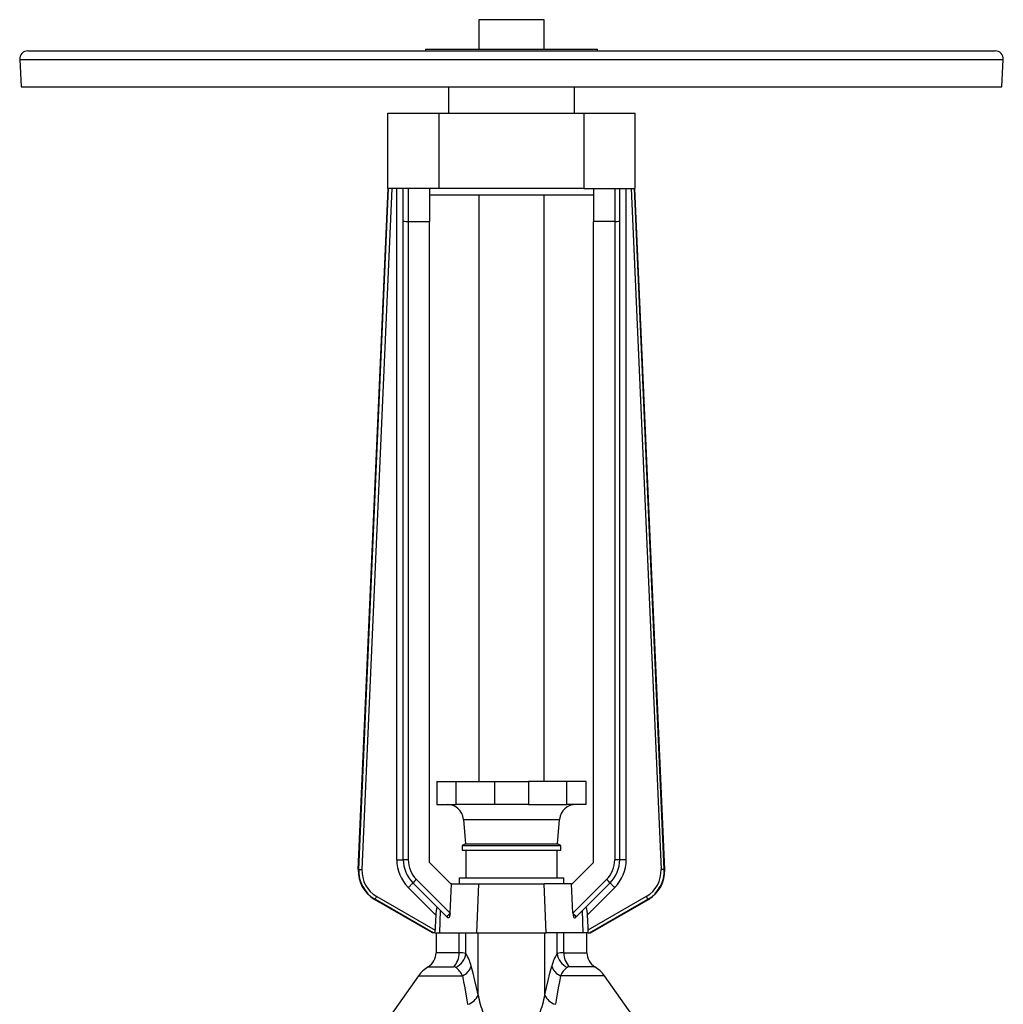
# Model space of a CAD drawing. Extents: x -62 to 1625, y -174 to 2182.
# Tile 5 of 9: x -62 to 538, y 1581 to 2182. Entities that reach past the tile are written whole.
import ezdxf

# ---------------------------------------------------------------- set-up
doc = ezdxf.new("R2010")
doc.units = 0
doc.layers.get('0').update_dxf_attribs({"linetype": 'CONTINUOUS'})

msp = doc.modelspace()

# ---------------------------------------------------------------- linework, layer by layer
at = {"color": 7, "linetype": 'CONTINUOUS'}
for p, q in [((218.21, 2181.59), (218.21, 2163.59)), ((238.21, 2181.59), (218.21, 2181.59)), ((258.21, 2181.59), (238.21, 2181.59)), ((258.21, 2163.59), (258.21, 2181.59)), ((-56.79, 2162.59), (-26.99, 2162.59)), ((-26.99, 2162.59), (533.21, 2162.59)), ((185.71, 2163.59), (185.71, 2162.59)), ((185.71, 2163.59), (261.2, 2163.59)), ((261.2, 2163.59), (290.71, 2163.59)), ((290.71, 2162.59), (290.71, 2163.59)), ((-61.79, 2157.33), (-60.91, 2140.59)), ((-61.79, 2157.33), (-31.48, 2157.33)), ((-31.48, 2157.33), (538.2, 2157.33)), ((537.32, 2140.59), (538.2, 2157.33)), ((-60.91, 2140.59), (-30.69, 2140.59)), ((-30.69, 2140.59), (537.32, 2140.59)), ((199.71, 2140.59), (199.71, 2124.59)), ((276.71, 2124.59), (276.71, 2140.59)), ((162.71, 2078.59), (162.71, 2124.59)), ((162.71, 2124.59), (193.98, 2124.59)), ((193.98, 2124.59), (193.98, 2078.59)), ((193.98, 2124.59), (282.43, 2124.59)), ((282.43, 2124.59), (282.43, 2078.59)), ((282.43, 2124.59), (313.71, 2124.59)), ((313.71, 2078.59), (313.71, 2124.59)), ((144.75, 1663.18), (162.89, 2078.59)), ((145.01, 1663.32), (163.14, 2078.59)), ((165.14, 2078.59), (147, 1663.23)), ((193.98, 2078.59), (162.71, 2078.59)), ((168.21, 1669.25), (168.21, 2078.59)), ((172.21, 2058.81), (172.21, 2078.59)), ((175.21, 2078.59), (175.21, 2058.59)), ((188.21, 2078.59), (188.21, 2058.59)), ((282.43, 2078.59), (193.98, 2078.59)), ((282.43, 2078.59), (313.71, 2078.59)), ((288.21, 2078.59), (288.21, 2058.59)), ((301.21, 2078.59), (301.21, 2058.59)), ((304.21, 2058.81), (304.21, 2078.59)), ((308.21, 1669.25), (308.21, 2078.59)), ((311.27, 2078.59), (329.41, 1663.23)), ((331.4, 1663.32), (313.27, 2078.59)), ((331.66, 1663.18), (313.52, 2078.59)), ((288.21, 2074.59), (188.21, 2074.59)), ((218.21, 2074.59), (218.21, 1716.99)), ((258.21, 1716.99), (258.21, 2074.59)), ((172.21, 1669.25), (172.21, 2058.81)), ((175.21, 2058.59), (188.21, 2058.59)), ((175.21, 2058.59), (175.21, 1669.25)), ((188.21, 1667.59), (188.21, 2058.59)), ((301.21, 2058.59), (288.21, 2058.59)), ((288.21, 1667.59), (288.21, 2058.59)), ((301.21, 2058.59), (301.21, 1669.25)), ((304.21, 1669.25), (304.21, 2058.81)), ((192.71, 1716.99), (192.71, 1702.99)), ((192.71, 1716.99), (204.45, 1716.99)), ((204.45, 1702.99), (204.45, 1716.99)), ((204.45, 1716.99), (227.9, 1716.99)), ((227.9, 1716.99), (227.9, 1702.99)), ((227.9, 1716.99), (248.52, 1716.99)), ((271.96, 1716.99), (248.52, 1716.99)), ((248.52, 1716.99), (248.52, 1702.99)), ((271.96, 1702.99), (271.96, 1716.99)), ((283.71, 1716.99), (271.96, 1716.99)), ((283.71, 1702.99), (283.71, 1716.99)), ((192.71, 1702.99), (204.45, 1702.99)), ((227.9, 1702.99), (204.45, 1702.99)), ((248.52, 1702.99), (227.9, 1702.99)), ((248.52, 1702.99), (271.96, 1702.99)), ((283.71, 1702.99), (271.96, 1702.99)), ((208.9, 1693.86), (210.21, 1678.99)), ((208.9, 1693.86), (267.51, 1693.86)), ((266.21, 1678.99), (267.51, 1693.86)), ((210.21, 1678.99), (208.21, 1677.83)), ((208.21, 1677.83), (208.21, 1675.09)), ((208.21, 1677.83), (238.21, 1677.83)), ((210.21, 1678.99), (238.21, 1678.99)), ((238.21, 1678.99), (266.21, 1678.99)), ((238.21, 1677.83), (268.21, 1677.83)), ((268.21, 1677.83), (266.21, 1678.99)), ((268.21, 1675.09), (268.21, 1677.83)), ((208.21, 1675.09), (238.21, 1675.09)), ((210.26, 1675.09), (210.26, 1658.09)), ((238.21, 1675.09), (268.21, 1675.09)), ((266.16, 1658.09), (266.16, 1675.09)), ((168.21, 1669.25), (172.21, 1669.25)), ((201.21, 1654.59), (188.21, 1667.59)), ((275.21, 1654.59), (288.21, 1667.59)), ((308.21, 1669.25), (304.21, 1669.25)), ((144.75, 1663.18), (145.01, 1663.32)), ((206.21, 1658.09), (206.21, 1654.59)), ((206.21, 1658.09), (238.21, 1658.09)), ((238.21, 1658.09), (270.21, 1658.09)), ((270.21, 1654.59), (270.21, 1658.09)), ((331.66, 1663.18), (331.4, 1663.32)), ((192.05, 1635.46), (175.24, 1652.28)), ((198.68, 1634.49), (178.06, 1655.1)), ((180.19, 1657.23), (200.73, 1636.69)), ((200.73, 1636.69), (201.56, 1654.59)), ((201.56, 1654.59), (201.21, 1654.59)), ((201.56, 1654.59), (218.22, 1654.59)), ((217.02, 1624.59), (218.22, 1654.59)), ((218.22, 1654.59), (258.19, 1654.59)), ((274.85, 1654.59), (258.19, 1654.59)), ((259.4, 1624.59), (258.19, 1654.59)), ((275.68, 1636.69), (274.85, 1654.59)), ((274.85, 1654.59), (275.21, 1654.59)), ((296.23, 1657.23), (275.68, 1636.69)), ((277.73, 1634.49), (298.35, 1655.1)), ((284.36, 1635.46), (301.18, 1652.28)), ((155.98, 1646.87), (191.64, 1626.28)), ((320.43, 1646.87), (284.77, 1626.28)), ((154.98, 1645.14), (154.73, 1645)), ((190.08, 1624.59), (154.73, 1645)), ((190.57, 1624.59), (154.98, 1645.14)), ((285.84, 1624.59), (321.43, 1645.14)), ((286.33, 1624.59), (321.68, 1645)), ((321.43, 1645.14), (321.68, 1645)), ((194.44, 1624.59), (194.99, 1638.18)), ((281.97, 1624.59), (281.42, 1638.18)), ((190.57, 1624.59), (190.08, 1624.59)), ((191.43, 1624.59), (190.57, 1624.59)), ((191.43, 1624.59), (194.44, 1624.59)), ((192.21, 1624.59), (192.21, 1612.48)), ((194.44, 1624.59), (217.02, 1624.59)), ((206.23, 1612.48), (206.23, 1624.59)), ((210.3, 1612), (210.3, 1624.59)), ((217.02, 1624.59), (259.4, 1624.59)), ((217.92, 1586.78), (217.92, 1624.59)), ((258.49, 1586.78), (258.49, 1624.59)), ((281.97, 1624.59), (259.4, 1624.59)), ((266.12, 1612), (266.12, 1624.59)), ((270.18, 1612.48), (270.18, 1624.59)), ((284.99, 1624.59), (281.97, 1624.59)), ((284.21, 1612.48), (284.21, 1624.59)), ((284.99, 1624.59), (285.84, 1624.59)), ((285.84, 1624.59), (286.33, 1624.59)), ((206.23, 1612.48), (192.21, 1612.48)), ((270.18, 1612.48), (284.21, 1612.48)), ((187.34, 1603.89), (202.85, 1603.89)), ((289.07, 1603.89), (273.56, 1603.89)), ((181.53, 1598.49), (162.05, 1570.67)), ((181.53, 1598.49), (208.32, 1598.49)), ((294.88, 1598.49), (268.09, 1598.49)), ((314.36, 1570.67), (294.88, 1598.49))]:
    msp.add_line(p, q, dxfattribs=at)
for points in [[(145.01, 1663.32), (145.06, 1663.32), (145.18, 1663.31), (145.37, 1663.3), (145.62, 1663.29), (145.92, 1663.28), (146.26, 1663.26), (146.62, 1663.25), (147, 1663.23)], [(331.4, 1663.32), (331.35, 1663.32), (331.23, 1663.31), (331.04, 1663.3), (330.8, 1663.29), (330.5, 1663.28), (330.16, 1663.26), (329.79, 1663.25), (329.41, 1663.23)], [(175.24, 1652.28), (175.68, 1652.72), (176.11, 1653.15), (176.52, 1653.56), (176.9, 1653.94), (177.24, 1654.28), (177.52, 1654.56), (177.76, 1654.8), (177.93, 1654.97), (178.03, 1655.07), (178.06, 1655.1)], [(301.18, 1652.28), (300.73, 1652.72), (300.3, 1653.15), (299.89, 1653.56), (299.51, 1653.94), (299.18, 1654.28), (298.89, 1654.56), (298.66, 1654.8), (298.49, 1654.97), (298.38, 1655.07), (298.35, 1655.1)], [(154.98, 1645.14), (155.01, 1645.18), (155.07, 1645.29), (155.16, 1645.45), (155.29, 1645.67), (155.44, 1645.92), (155.61, 1646.22), (155.79, 1646.54), (155.98, 1646.87)], [(321.43, 1645.14), (321.4, 1645.18), (321.34, 1645.29), (321.25, 1645.45), (321.12, 1645.67), (320.97, 1645.92), (320.8, 1646.22), (320.62, 1646.54), (320.43, 1646.87)], [(193.22, 1639.95), (193.09, 1640.04), (192.97, 1640.05), (192.84, 1639.98), (192.72, 1639.82), (192.53, 1639.33), (192.41, 1638.87), (192.32, 1638.35), (192.21, 1637.56), (192.13, 1636.73), (192.05, 1635.46)], [(283.19, 1639.95), (283.32, 1640.04), (283.45, 1640.05), (283.57, 1639.98), (283.69, 1639.82), (283.89, 1639.33), (284, 1638.87), (284.09, 1638.35), (284.2, 1637.56), (284.28, 1636.73), (284.36, 1635.46)], [(192.05, 1635.46), (191.74, 1628.4), (191.64, 1626.28)], [(199.32, 1633.85), (199.11, 1634.06), (198.89, 1634.28), (198.68, 1634.49)], [(200.72, 1636.54), (200.67, 1635.92), (200.57, 1635.32), (200.48, 1634.89), (200.36, 1634.5), (200.11, 1633.99), (199.81, 1633.71), (199.53, 1633.71), (199.32, 1633.85)], [(200.73, 1636.69), (200.72, 1636.61), (200.72, 1636.54)], [(275.68, 1636.69), (275.69, 1636.61), (275.69, 1636.54)], [(275.69, 1636.54), (275.75, 1635.92), (275.84, 1635.32), (275.93, 1634.89), (276.05, 1634.5), (276.31, 1633.99), (276.6, 1633.71), (276.88, 1633.71), (277.09, 1633.85)], [(277.09, 1633.85), (277.31, 1634.06), (277.52, 1634.28), (277.73, 1634.49)], [(284.36, 1635.46), (284.68, 1628.4), (284.77, 1626.28)], [(217.92, 1586.78), (216.88, 1591.24), (215.83, 1595.64), (214.76, 1599.98), (213.66, 1604.22)], [(258.49, 1586.78), (259.53, 1591.24), (260.58, 1595.64), (261.66, 1599.98), (262.75, 1604.22)], [(208.32, 1598.49), (208.99, 1594.85), (209.65, 1591.15), (210.99, 1583.64), (211.44, 1581.05)], [(268.09, 1598.49), (267.43, 1594.85), (266.76, 1591.15), (265.43, 1583.64), (264.97, 1581.05)]]:
    msp.add_lwpolyline(points, dxfattribs=at)
for centre, radius, start, end in [((-56.79, 2157.59), 5, 90, 183), ((533.21, 2157.59), 5, 357, 90), ((174.43, 2068.69), 10.13, 257.32732, 274.39978), ((301.98, 2068.69), 10.13, 265.60022, 282.67268), ((198.94, 1692.99), 10, 5, 90), ((277.47, 1692.99), 10, 90, 175), ((192.21, 1669.25), 24, 180, 225), ((192.21, 1669.25), 20, 179.99998, 225.00012), ((174.43, 1350.47), 318.79, 89.86018, 90.39937), ((192.21, 1669.25), 17, 180.00025, 224.99972), ((284.21, 1669.25), 17, 315.00028, 359.99975), ((284.21, 1669.25), 20, 314.99988, 0.00002), ((284.21, 1669.25), 24, 315, 0), ((301.98, 1350.47), 318.79, 89.60063, 90.13982), ((164.72, 1662.31), 19.99, 177.49696, 240.00306), ((164.98, 1662.45), 19.99, 177.50182, 239.99805), ((164.97, 1662.45), 17.99, 177.49712, 240.00288), ((311.44, 1662.45), 17.99, 299.99712, 2.50288), ((311.43, 1662.45), 19.99, 300.00195, 2.49818), ((311.69, 1662.31), 19.99, 299.99694, 2.50304), ((499.13, 1337.17), 451.85, 134.90041, 135.28142), ((-22.72, 1337.17), 451.85, 44.71858, 45.09959), ((506.44, 1329.79), 433.08, 134.90364, 135.28616), ((-30.02, 1329.79), 433.08, 44.71384, 45.09636), ((183.46, 1626.47), 8.18, 346.74231, 358.69513), ((292.95, 1626.47), 8.18, 181.30487, 193.25769), ((182.21, 1612.48), 10, 300.89557, 0), ((194.73, 1612.05), 11.51, 314.88022, 2.10158), ((199.85, 1613.14), 10.51, 294.52521, 353.73886), ((206.9, 1600.67), 11.82, 73.32752, 93.25597), ((190.97, 1599.02), 23.28, 12.91288, 33.87583), ((285.44, 1599.02), 23.28, 146.12417, 167.08712), ((269.51, 1600.67), 11.82, 86.74403, 106.67248), ((276.57, 1613.14), 10.51, 186.26114, 245.47479), ((281.69, 1612.05), 11.51, 177.89842, 225.11978), ((294.21, 1612.48), 10, 180, 239.10443), ((197.1, 1587.59), 19, 120.89557, 145), ((203.04, 1601.62), 2.28, 59.22122, 94.83456), ((196.47, 1593.13), 13, 24.32208, 53.46927), ((204.66, 1607.24), 9.49, 292.6558, 341.444), ((271.75, 1607.24), 9.49, 198.556, 247.3442), ((279.94, 1593.13), 13, 126.53073, 155.67792), ((273.37, 1601.62), 2.28, 85.16544, 120.77878), ((279.32, 1587.59), 19, 35, 59.10443), ((208.9, 1590.44), 9.73, 285.1329, 337.92157), ((259.92, 1592.86), 42.44, 188.23589, 204.10471), ((216.49, 1592.86), 42.44, 335.89529, 351.76411), ((267.51, 1590.44), 9.73, 202.07843, 254.8671)]:
    msp.add_arc(centre, radius, start, end, dxfattribs=at)

doc.saveas('drawing.dxf')
